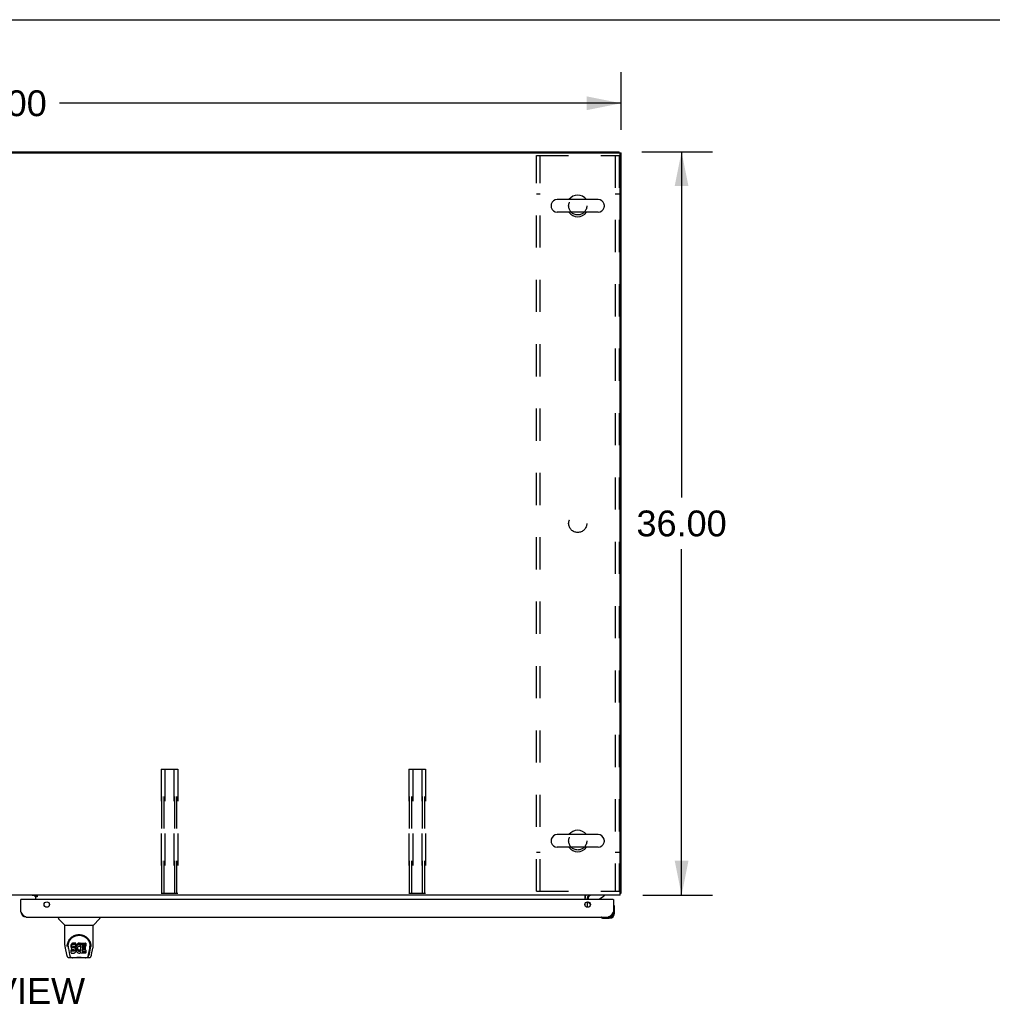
# Model space of a CAD drawing. Header units: inches. Extents: x 0 to 283, y 0 to 183.
# Tile 14 of 18: x 93 to 140, y 136 to 183. Entities that reach past the tile are written whole.
import ezdxf

# ---------------------------------------------------------------- set-up
doc = ezdxf.new("R2010")
doc.units = ezdxf.units.IN
doc.header["$LTSCALE"] = 15.583333
doc.header["$MEASUREMENT"] = 0
doc.linetypes.add('HIDDEN', pattern=[0.2, 0.1, -0.1])
doc.layers.get('0').update_dxf_attribs({"linetype": 'CONTINUOUS'})
for name, color, linetype in [('02___PRT_ALL_AXES', 7, 'CONTINUOUS'), ('DEFAULT_2', 8, 'HIDDEN'), ('DIMENSIONS', 7, 'CONTINUOUS')]:
    doc.layers.add(name, color=color, linetype=linetype)
doc.styles.get("Standard").update_dxf_attribs({"font": 'arial.ttf'})
doc.dimstyles.new('DIMSTYLE_1', dxfattribs={"dimtxt": 1.25, "dimasz": 1.666667, "dimexe": 0.09, "dimexo": 0.07, "dimgap": 0.0375, "dimtad": 0, "dimtih": 1, "dimtoh": 1, "dimzin": 4, "dimdsep": 46, "dimtxsty": 'Standard', "dimblk": '_FILLED', "dimblk1": '_FILLED', "dimblk2": '_FILLED', "dimcen": 0.09, "dimazin": 1, "dimtfac": 1, "dimtofl": 0, "dimtmove": 0, "dimatfit": 3, "dimldrblk": '_FILLED', "dimfxl": 0, "dimtolj": 1, "dimtzin": 4, "dimarcsym": 0})

# ---------------------------------------------------------------- blocks, each defined once
blk = doc.blocks.new('_FILLED')
at = {"color": 0, "linetype": 'ByBlock'}
blk.add_solid([(0, 0), (-1, 0.2), (-1, -0.2)], dxfattribs=at)
blk = doc.blocks.new('*D1')
at = {"layer": 'DIMENSIONS', "color": 2, "linetype": 'Continuous'}
for p, q in [((62.263, 177.88), (62.263, 180.787)), ((122.263, 177.994), (122.263, 180.787)), ((62.263, 179.287), (89.454, 179.287)), ((122.263, 179.287), (95.072, 179.287))]:
    blk.add_line(p, q, dxfattribs=at)
at = {"layer": 'DIMENSIONS', "color": 2, "linetype": 'Continuous', "xscale": 1.6666666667, "yscale": 1.6666666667, "zscale": 1.6666666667, "rotation": 180}
blk.add_blockref('_FILLED', (62.263, 179.287), dxfattribs=at)
at = {"layer": 'DIMENSIONS', "color": 2, "linetype": 'Continuous', "xscale": 1.6666666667, "yscale": 1.6666666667, "zscale": 1.6666666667}
blk.add_blockref('_FILLED', (122.263, 179.287), dxfattribs=at)
at = {"layer": 'DIMENSIONS', "color": 2, "linetype": 'Continuous', "insert": (92.263, 179.912), "char_height": 1.25, "width": 4.36803, "attachment_point": 2, "line_spacing_factor": 0.9}
blk.add_mtext('60.00', dxfattribs=at)
blk = doc.blocks.new('*D10')
at = {"layer": 'DIMENSIONS', "color": 2, "linetype": 'Continuous'}
for p, q in [((123.263, 176.942), (126.689, 176.942)), ((125.189, 176.942), (125.189, 160.192)), ((125.189, 140.942), (125.189, 157.692)), ((123.317, 140.942), (126.689, 140.942))]:
    blk.add_line(p, q, dxfattribs=at)
at = {"layer": 'DIMENSIONS', "color": 2, "linetype": 'Continuous', "xscale": 1.6666666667, "yscale": 1.6666666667, "zscale": 1.6666666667}
for p, rotation in [((125.189, 176.942), 90), ((125.189, 140.942), 270)]:
    blk.add_blockref('_FILLED', p, dxfattribs=dict(at, rotation=rotation))
at = {"layer": 'DIMENSIONS', "color": 2, "linetype": 'Continuous', "insert": (125.189, 159.567), "char_height": 1.25, "width": 4.36803, "attachment_point": 2, "line_spacing_factor": 0.9}
blk.add_mtext('36.00', dxfattribs=at)

msp = doc.modelspace()

# ---------------------------------------------------------------- linework, layer by layer
at = {"color": 7, "linetype": 'Continuous'}
for p, q in [((0, 183.333), (283.333, 183.333)), ((62.367, 176.942), (122.159, 176.942)), ((122.159, 176.889), (122.159, 176.942)), ((122.159, 176.89), (122.263, 176.89)), ((121.146, 174.623), (119.171, 174.623)), ((118.871, 174.361), (118.871, 174.273)), ((121.446, 174.361), (121.446, 174.273)), ((121.146, 174.011), (119.171, 174.011)), ((118.871, 143.611), (118.871, 143.523)), ((121.146, 143.873), (119.171, 143.873)), ((121.446, 143.611), (121.446, 143.523)), ((121.146, 143.261), (119.171, 143.261)), ((93.22, 140.738), (93.2, 140.738)), ((93.837, 140.931), (93.908, 140.861)), ((93.977, 140.907), (93.909, 140.907)), ((93.909, 140.862), (93.909, 140.907)), ((120.659, 140.738), (120.659, 140.785)), ((121.207, 140.765), (121.446, 140.903)), ((121.446, 140.942), (121.446, 140.903)), ((121.868, 140.738), (121.888, 140.738)), ((122.211, 141.046), (122.263, 141.046)), ((120.769, 140.511), (120.688, 140.592)), ((121.903, 140.472), (121.901, 140.479)), ((121.948, 140.343), (121.945, 140.381)), ((121.948, 140.087), (121.948, 140.343)), ((95.009, 139.884), (95.009, 139.822)), ((95.318, 139.496), (95.02, 139.794)), ((96.707, 139.496), (97.005, 139.794)), ((97.017, 139.884), (97.017, 139.822)), ((121.293, 139.871), (121.299, 139.869)), ((121.39, 139.827), (121.428, 139.824)), ((121.428, 139.824), (121.685, 139.824)), ((121.641, 139.884), (121.685, 139.884)), ((95.324, 139.49), (96.702, 139.49)), ((95.324, 138.518), (95.324, 139.49)), ((96.702, 138.519), (96.702, 139.49)), ((95.339, 138.375), (95.404, 138.07)), ((95.449, 138.55), (95.448, 138.486)), ((95.486, 138.477), (95.486, 138.453)), ((95.495, 138.355), (95.552, 138.063)), ((95.628, 138.522), (95.627, 138.498)), ((95.627, 138.431), (95.627, 138.498)), ((95.628, 138.455), (95.627, 138.431)), ((95.627, 138.431), (95.627, 138.408)), ((95.627, 138.408), (95.631, 138.384)), ((95.633, 138.545), (95.628, 138.522)), ((95.628, 138.455), (95.628, 138.522)), ((95.633, 138.478), (95.628, 138.455)), ((95.629, 138.146), (95.629, 138.287)), ((95.631, 138.384), (95.64, 138.362)), ((95.643, 138.568), (95.633, 138.545)), ((95.633, 138.478), (95.633, 138.545)), ((95.643, 138.501), (95.633, 138.478)), ((95.693, 138.292), (95.634, 138.292)), ((95.634, 138.225), (95.634, 138.292)), ((95.64, 138.362), (95.652, 138.342)), ((95.656, 138.587), (95.643, 138.568)), ((95.643, 138.501), (95.643, 138.568)), ((95.656, 138.521), (95.643, 138.501)), ((95.652, 138.342), (95.669, 138.324)), ((95.665, 138.595), (95.656, 138.587)), ((95.656, 138.521), (95.656, 138.587)), ((95.665, 138.529), (95.656, 138.521)), ((95.675, 138.602), (95.665, 138.595)), ((95.665, 138.529), (95.665, 138.595)), ((95.675, 138.535), (95.665, 138.529)), ((95.669, 138.324), (95.689, 138.311)), ((95.696, 138.612), (95.675, 138.602)), ((95.675, 138.535), (95.675, 138.602)), ((95.696, 138.545), (95.675, 138.535)), ((95.689, 138.311), (95.7, 138.307)), ((95.754, 138.293), (95.693, 138.292)), ((95.693, 138.226), (95.693, 138.292)), ((95.72, 138.619), (95.696, 138.612)), ((95.696, 138.545), (95.696, 138.612)), ((95.72, 138.552), (95.696, 138.545)), ((95.698, 138.435), (95.7, 138.45)), ((95.698, 138.412), (95.698, 138.435)), ((95.698, 138.42), (95.698, 138.435)), ((95.698, 138.412), (95.698, 138.42)), ((95.701, 138.405), (95.698, 138.412)), ((95.7, 138.45), (95.703, 138.456)), ((95.7, 138.307), (95.711, 138.305)), ((95.701, 138.405), (95.701, 138.45)), ((95.705, 138.399), (95.701, 138.405)), ((95.703, 138.456), (95.709, 138.461)), ((95.705, 138.399), (95.705, 138.458)), ((95.711, 138.395), (95.705, 138.399)), ((95.709, 138.461), (95.724, 138.466)), ((95.711, 138.461), (95.711, 138.462)), ((95.726, 138.457), (95.711, 138.461)), ((95.711, 138.395), (95.711, 138.461)), ((95.726, 138.391), (95.711, 138.395)), ((95.711, 138.305), (95.759, 138.305)), ((95.859, 138.619), (95.72, 138.619)), ((95.72, 138.552), (95.72, 138.619)), ((95.859, 138.552), (95.72, 138.552)), ((95.724, 138.466), (95.738, 138.467)), ((95.75, 138.458), (95.726, 138.457)), ((95.726, 138.391), (95.726, 138.457)), ((95.75, 138.391), (95.726, 138.391)), ((95.738, 138.467), (95.851, 138.467)), ((95.774, 138.457), (95.75, 138.458)), ((95.75, 138.391), (95.75, 138.458)), ((95.774, 138.39), (95.75, 138.391)), ((95.769, 138.294), (95.754, 138.293)), ((95.754, 138.226), (95.754, 138.293)), ((95.759, 138.305), (95.766, 138.304)), ((95.766, 138.304), (95.773, 138.301)), ((95.775, 138.297), (95.769, 138.294)), ((95.769, 138.227), (95.769, 138.294)), ((95.773, 138.301), (95.779, 138.297)), ((95.797, 138.452), (95.774, 138.457)), ((95.774, 138.39), (95.774, 138.457)), ((95.797, 138.385), (95.774, 138.39)), ((95.777, 138.299), (95.775, 138.297)), ((95.775, 138.23), (95.775, 138.297)), ((95.779, 138.297), (95.784, 138.291)), ((95.781, 138.236), (95.781, 138.295)), ((95.784, 138.291), (95.791, 138.277)), ((95.79, 138.248), (95.79, 138.279)), ((95.791, 138.277), (95.793, 138.262)), ((95.793, 138.255), (95.793, 138.267)), ((95.793, 138.262), (95.793, 138.255)), ((95.808, 138.447), (95.797, 138.452)), ((95.797, 138.385), (95.797, 138.452)), ((95.808, 138.38), (95.797, 138.385)), ((95.818, 138.44), (95.808, 138.447)), ((95.808, 138.38), (95.808, 138.447)), ((95.818, 138.373), (95.808, 138.38)), ((95.835, 138.423), (95.818, 138.44)), ((95.818, 138.373), (95.818, 138.44)), ((95.835, 138.356), (95.818, 138.373)), ((95.848, 138.403), (95.835, 138.423)), ((95.835, 138.356), (95.835, 138.423)), ((95.848, 138.336), (95.835, 138.356)), ((95.858, 138.381), (95.848, 138.403)), ((95.848, 138.336), (95.848, 138.403)), ((95.858, 138.314), (95.848, 138.336)), ((95.851, 138.467), (95.857, 138.467)), ((95.857, 138.467), (95.859, 138.473)), ((95.859, 138.377), (95.858, 138.381)), ((95.858, 138.314), (95.858, 138.381)), ((95.864, 138.291), (95.858, 138.314)), ((95.861, 138.576), (95.859, 138.619)), ((95.859, 138.552), (95.859, 138.619)), ((95.861, 138.509), (95.859, 138.552)), ((95.859, 138.473), (95.86, 138.486)), ((95.863, 138.455), (95.859, 138.411)), ((95.859, 138.344), (95.859, 138.411)), ((95.863, 138.388), (95.859, 138.344)), ((95.859, 138.344), (95.86, 138.322)), ((95.86, 138.486), (95.861, 138.509)), ((95.86, 138.322), (95.863, 138.3)), ((95.861, 138.509), (95.861, 138.576)), ((95.867, 138.477), (95.863, 138.455)), ((95.863, 138.388), (95.863, 138.455)), ((95.867, 138.41), (95.863, 138.388)), ((95.863, 138.3), (95.867, 138.278)), ((95.866, 138.267), (95.864, 138.291)), ((95.865, 138.243), (95.866, 138.267)), ((95.866, 138.267), (95.866, 138.282)), ((95.874, 138.498), (95.867, 138.477)), ((95.867, 138.41), (95.867, 138.477)), ((95.874, 138.432), (95.867, 138.41)), ((95.867, 138.278), (95.874, 138.257)), ((95.882, 138.519), (95.874, 138.498)), ((95.874, 138.432), (95.874, 138.498)), ((95.882, 138.452), (95.874, 138.432)), ((95.893, 138.539), (95.882, 138.519)), ((95.882, 138.452), (95.882, 138.519)), ((95.893, 138.472), (95.882, 138.452)), ((95.906, 138.557), (95.893, 138.539)), ((95.893, 138.472), (95.893, 138.539)), ((95.906, 138.49), (95.893, 138.472)), ((95.92, 138.573), (95.906, 138.557)), ((95.906, 138.49), (95.906, 138.557)), ((95.92, 138.507), (95.906, 138.49)), ((95.937, 138.589), (95.92, 138.573)), ((95.92, 138.507), (95.92, 138.573)), ((95.937, 138.522), (95.92, 138.507)), ((95.929, 138.36), (95.928, 138.333)), ((95.928, 138.333), (95.929, 138.319)), ((95.932, 138.386), (95.929, 138.36)), ((95.929, 138.319), (95.929, 138.36)), ((95.929, 138.319), (95.932, 138.307)), ((95.931, 138.379), (95.932, 138.373)), ((95.936, 138.399), (95.932, 138.386)), ((95.932, 138.373), (95.943, 138.349)), ((95.932, 138.307), (95.932, 138.373)), ((95.932, 138.307), (95.943, 138.282)), ((95.942, 138.411), (95.936, 138.399)), ((95.955, 138.602), (95.937, 138.589)), ((95.937, 138.522), (95.937, 138.589)), ((95.955, 138.535), (95.937, 138.522)), ((95.956, 138.434), (95.942, 138.411)), ((95.943, 138.349), (95.956, 138.325)), ((95.943, 138.282), (95.943, 138.349)), ((95.943, 138.282), (95.956, 138.259)), ((95.975, 138.611), (95.955, 138.602)), ((95.955, 138.535), (95.955, 138.602)), ((95.975, 138.544), (95.955, 138.535)), ((95.964, 138.444), (95.956, 138.434)), ((95.956, 138.325), (95.965, 138.315)), ((95.956, 138.259), (95.956, 138.325)), ((95.975, 138.452), (95.964, 138.444)), ((95.965, 138.315), (95.975, 138.307)), ((95.965, 138.249), (95.965, 138.315)), ((95.997, 138.615), (95.975, 138.611)), ((95.975, 138.544), (95.975, 138.611)), ((95.997, 138.549), (95.975, 138.544)), ((96, 138.462), (95.975, 138.452)), ((95.975, 138.307), (95.986, 138.299)), ((95.975, 138.24), (95.975, 138.307)), ((95.986, 138.299), (95.998, 138.294)), ((95.986, 138.232), (95.986, 138.299)), ((96.019, 138.618), (95.997, 138.615)), ((95.997, 138.549), (95.997, 138.615)), ((96.019, 138.551), (95.997, 138.549)), ((95.998, 138.294), (96.012, 138.292)), ((95.998, 138.227), (95.998, 138.294)), ((96.013, 138.466), (96, 138.462)), ((96.012, 138.292), (96.025, 138.291)), ((96.012, 138.225), (96.012, 138.292)), ((96.026, 138.465), (96.013, 138.466)), ((96.019, 138.618), (96.042, 138.617)), ((96.019, 138.551), (96.019, 138.618)), ((96.042, 138.55), (96.019, 138.551)), ((96.025, 138.291), (96.038, 138.293)), ((96.025, 138.225), (96.025, 138.291)), ((96.039, 138.462), (96.026, 138.465)), ((96.038, 138.293), (96.051, 138.297)), ((96.038, 138.227), (96.038, 138.293)), ((96.051, 138.457), (96.039, 138.462)), ((96.053, 138.616), (96.042, 138.617)), ((96.042, 138.55), (96.042, 138.617)), ((96.053, 138.549), (96.042, 138.55)), ((96.051, 138.297), (96.063, 138.303)), ((96.051, 138.231), (96.051, 138.297)), ((96.064, 138.612), (96.053, 138.616)), ((96.053, 138.549), (96.053, 138.616)), ((96.064, 138.545), (96.053, 138.549)), ((96.084, 138.528), (96.057, 138.46)), ((96.063, 138.303), (96.074, 138.31)), ((96.063, 138.236), (96.063, 138.303)), ((96.082, 138.6), (96.064, 138.612)), ((96.064, 138.545), (96.064, 138.612)), ((96.082, 138.533), (96.064, 138.545)), ((96.074, 138.31), (96.074, 138.244)), ((96.081, 138.309), (96.092, 138.292)), ((96.082, 138.6), (96.082, 138.533)), ((96.084, 138.597), (96.084, 138.53)), ((96.092, 138.617), (96.329, 138.617)), ((96.092, 138.225), (96.092, 138.617)), ((96.092, 138.55), (96.329, 138.55)), ((96.162, 138.462), (96.162, 138.395)), ((96.164, 138.304), (96.164, 138.226)), ((96.329, 138.467), (96.167, 138.467)), ((96.167, 138.457), (96.298, 138.457)), ((96.167, 138.39), (96.298, 138.39)), ((96.298, 138.308), (96.168, 138.308)), ((96.168, 138.289), (96.33, 138.289)), ((96.303, 138.453), (96.303, 138.313)), ((96.334, 138.613), (96.334, 138.471)), ((96.334, 138.284), (96.334, 138.145)), ((96.473, 138.063), (96.53, 138.352)), ((96.514, 138.098), (96.567, 138.368)), ((96.53, 138.353), (96.531, 138.356)), ((96.576, 138.549), (96.577, 138.486)), ((96.583, 138.463), (96.583, 138.464)), ((96.621, 138.07), (96.686, 138.375)), ((95.528, 137.916), (95.729, 137.916)), ((95.57, 137.994), (95.562, 137.994)), ((95.568, 137.999), (95.572, 137.989)), ((95.572, 137.988), (95.572, 137.989)), ((95.614, 137.916), (95.608, 137.916)), ((95.614, 137.916), (95.613, 137.916)), ((95.693, 138.226), (95.633, 138.225)), ((95.634, 138.141), (95.778, 138.141)), ((95.754, 138.226), (95.693, 138.226)), ((96.306, 137.904), (95.719, 137.904)), ((95.769, 138.227), (95.754, 138.226)), ((95.775, 138.23), (95.769, 138.227)), ((95.781, 138.236), (95.775, 138.23)), ((95.778, 138.141), (95.79, 138.142)), ((95.79, 138.248), (95.781, 138.236)), ((95.793, 138.255), (95.79, 138.248)), ((95.79, 138.142), (95.801, 138.146)), ((95.801, 138.146), (95.821, 138.16)), ((95.821, 138.16), (95.838, 138.177)), ((95.838, 138.177), (95.845, 138.187)), ((95.845, 138.187), (95.85, 138.198)), ((95.85, 138.198), (95.859, 138.22)), ((95.859, 138.22), (95.865, 138.243)), ((95.874, 138.257), (95.896, 138.217)), ((95.896, 138.217), (95.908, 138.199)), ((95.908, 138.199), (95.923, 138.182)), ((95.923, 138.182), (95.939, 138.167)), ((95.939, 138.167), (95.957, 138.154)), ((95.956, 138.259), (95.965, 138.249)), ((95.957, 138.154), (95.967, 138.148)), ((95.965, 138.249), (95.975, 138.24)), ((95.967, 138.148), (95.977, 138.145)), ((95.975, 138.24), (95.986, 138.232)), ((95.977, 138.145), (95.999, 138.139)), ((95.986, 138.232), (95.998, 138.227)), ((95.998, 138.227), (96.012, 138.225)), ((95.999, 138.139), (96.021, 138.137)), ((96.012, 138.225), (96.025, 138.225)), ((96.021, 138.137), (96.043, 138.14)), ((96.025, 138.225), (96.038, 138.227)), ((96.038, 138.227), (96.051, 138.231)), ((96.043, 138.14), (96.065, 138.146)), ((96.051, 138.231), (96.063, 138.236)), ((96.063, 138.236), (96.074, 138.244)), ((96.065, 138.146), (96.084, 138.158)), ((96.081, 138.243), (96.092, 138.225)), ((96.094, 138.158), (96.084, 138.158)), ((96.084, 138.158), (96.084, 138.158)), ((96.094, 138.145), (96.094, 138.158)), ((96.33, 138.141), (96.099, 138.141)), ((96.168, 138.222), (96.33, 138.222)), ((96.296, 137.916), (96.497, 137.916)), ((96.412, 137.916), (96.411, 137.916)), ((96.453, 137.988), (96.454, 137.989)), ((96.454, 137.989), (96.457, 137.999)), ((96.463, 137.994), (96.456, 137.994))]:
    msp.add_line(p, q, dxfattribs=at)
at = {"color": 3, "linetype": 'Continuous'}
for p, q in [((62.377, 176.89), (122.148, 176.89)), ((122.263, 141.046), (122.263, 176.89)), ((122.211, 140.942), (122.211, 176.828)), ((122.211, 140.942), (62.315, 140.942)), ((93.2, 140.131), (93.2, 140.738)), ((121.868, 140.738), (93.22, 140.738)), ((93.909, 140.931), (93.737, 140.931)), ((93.909, 140.912), (93.909, 140.942)), ((93.909, 140.912), (93.977, 140.912)), ((93.977, 140.862), (93.909, 140.862)), ((93.909, 140.862), (93.909, 140.738)), ((93.977, 140.912), (93.977, 140.862)), ((120.513, 140.738), (120.513, 140.942)), ((120.617, 140.8), (120.617, 140.738)), ((121.888, 140.738), (121.888, 140.131)), ((120.513, 140.443), (120.513, 140.533)), ((120.617, 140.619), (120.617, 140.357)), ((93.447, 139.884), (121.641, 139.884))]:
    msp.add_line(p, q, dxfattribs=at)
for points in [[(122.211, 141.026), (122.211, 141.026), (122.215, 141.027), (122.219, 141.028), (122.223, 141.029), (122.227, 141.03)], [(122.227, 141.03), (122.235, 141.032), (122.239, 141.033), (122.242, 141.033), (122.245, 141.034), (122.248, 141.035), (122.251, 141.036), (122.253, 141.037), (122.256, 141.038), (122.258, 141.039), (122.259, 141.04), (122.26, 141.041), (122.261, 141.042), (122.262, 141.043), (122.262, 141.045), (122.263, 141.046)], [(93.447, 139.884), (93.436, 139.885), (93.426, 139.886), (93.416, 139.889), (93.406, 139.892), (93.395, 139.897), (93.385, 139.903), (93.375, 139.909), (93.364, 139.917), (93.354, 139.926), (93.344, 139.935), (93.334, 139.945), (93.323, 139.956), (93.313, 139.968), (93.303, 139.98), (93.293, 139.994), (93.282, 140.007), (93.272, 140.022), (93.262, 140.036), (93.251, 140.051), (93.241, 140.067), (93.231, 140.082), (93.221, 140.098), (93.21, 140.114), (93.2, 140.131)], [(121.888, 140.131), (121.877, 140.114), (121.867, 140.098), (121.857, 140.082), (121.847, 140.067), (121.836, 140.051), (121.826, 140.036), (121.816, 140.022), (121.805, 140.007), (121.795, 139.994), (121.785, 139.98), (121.775, 139.968), (121.764, 139.956), (121.754, 139.945), (121.744, 139.935), (121.734, 139.926), (121.723, 139.917), (121.713, 139.909), (121.703, 139.903), (121.692, 139.897), (121.682, 139.892), (121.672, 139.889), (121.662, 139.886), (121.651, 139.885), (121.641, 139.884)]]:
    msp.add_lwpolyline(points, dxfattribs=at)
at = {"color": 7, "linetype": 'Continuous'}
for points in [[(95.442, 138.476), (95.444, 138.519), (95.452, 138.571), (95.464, 138.62), (95.479, 138.666), (95.497, 138.709), (95.519, 138.75), (95.543, 138.788), (95.57, 138.824), (95.6, 138.858), (95.632, 138.889), (95.666, 138.917), (95.703, 138.943), (95.742, 138.966), (95.783, 138.986), (95.826, 139.003), (95.871, 139.016), (95.917, 139.026), (95.963, 139.032), (96.011, 139.034), (96.058, 139.032), (96.105, 139.027), (96.151, 139.017), (96.196, 139.004), (96.239, 138.988), (96.28, 138.968), (96.319, 138.945), (96.356, 138.92), (96.39, 138.892), (96.422, 138.861), (96.452, 138.827), (96.48, 138.792), (96.504, 138.754), (96.526, 138.713), (96.545, 138.67), (96.56, 138.624), (96.572, 138.576), (96.58, 138.524), (96.583, 138.476)], [(95.486, 138.477), (95.486, 138.497), (95.488, 138.521), (95.49, 138.545), (95.494, 138.569), (95.499, 138.592), (95.504, 138.615), (95.511, 138.638), (95.519, 138.66), (95.527, 138.682), (95.537, 138.703), (95.547, 138.723), (95.558, 138.743), (95.569, 138.762), (95.582, 138.78), (95.594, 138.797), (95.608, 138.814), (95.621, 138.829), (95.635, 138.844), (95.65, 138.858), (95.664, 138.872), (95.679, 138.885), (95.695, 138.897), (95.71, 138.908), (95.726, 138.918), (95.741, 138.928), (95.757, 138.937), (95.773, 138.946)], [(95.773, 138.946), (95.789, 138.954), (95.805, 138.961), (95.821, 138.967), (95.837, 138.973), (95.853, 138.979), (95.868, 138.983), (95.884, 138.988), (95.9, 138.991), (95.916, 138.995), (95.932, 138.997), (95.948, 139), (95.964, 139.001), (95.98, 139.003), (95.996, 139.003), (96.012, 139.004), (96.028, 139.003), (96.044, 139.003), (96.06, 139.001), (96.076, 139), (96.092, 138.998), (96.108, 138.995), (96.124, 138.992), (96.139, 138.988), (96.155, 138.984), (96.171, 138.979), (96.187, 138.974), (96.203, 138.968), (96.22, 138.961), (96.236, 138.954)], [(96.236, 138.954), (96.251, 138.946), (96.267, 138.938), (96.283, 138.929), (96.299, 138.919), (96.314, 138.909), (96.33, 138.897), (96.345, 138.885), (96.36, 138.873), (96.375, 138.859), (96.389, 138.845), (96.403, 138.83), (96.417, 138.814), (96.431, 138.797), (96.443, 138.78), (96.456, 138.762), (96.467, 138.743), (96.478, 138.723), (96.488, 138.703), (96.498, 138.682), (96.506, 138.661), (96.514, 138.639), (96.521, 138.616), (96.527, 138.593), (96.531, 138.569), (96.535, 138.545), (96.538, 138.521), (96.539, 138.497), (96.54, 138.477)], [(95.324, 138.518), (95.324, 138.492), (95.327, 138.449), (95.333, 138.407), (95.339, 138.375)], [(95.442, 138.463), (95.442, 138.468), (95.442, 138.476)], [(95.486, 138.453), (95.486, 138.437), (95.488, 138.409), (95.491, 138.381), (95.495, 138.355)], [(95.633, 138.292), (95.633, 138.292), (95.633, 138.292), (95.632, 138.292), (95.632, 138.291), (95.631, 138.291), (95.631, 138.291), (95.631, 138.291), (95.63, 138.29), (95.63, 138.29), (95.63, 138.29), (95.629, 138.289), (95.629, 138.289), (95.629, 138.288), (95.629, 138.287)], [(96.531, 138.356), (96.531, 138.359), (96.532, 138.362), (96.532, 138.365), (96.533, 138.368), (96.533, 138.372), (96.534, 138.375), (96.534, 138.378), (96.535, 138.382), (96.535, 138.385), (96.536, 138.389), (96.536, 138.393), (96.536, 138.397), (96.537, 138.401), (96.537, 138.405), (96.538, 138.409), (96.538, 138.413), (96.538, 138.417), (96.539, 138.422), (96.539, 138.427), (96.539, 138.431), (96.539, 138.436), (96.539, 138.441), (96.54, 138.446), (96.54, 138.451), (96.54, 138.477)], [(96.583, 138.476), (96.583, 138.469), (96.583, 138.464)], [(96.686, 138.375), (96.692, 138.407), (96.698, 138.449), (96.701, 138.491), (96.702, 138.519)], [(95.404, 138.07), (95.407, 138.055), (95.413, 138.034), (95.419, 138.016), (95.425, 137.999), (95.432, 137.984), (95.439, 137.971), (95.447, 137.959), (95.457, 137.948), (95.467, 137.938), (95.48, 137.929), (95.494, 137.922), (95.509, 137.918), (95.524, 137.916), (95.528, 137.916)], [(95.552, 138.063), (95.555, 138.051), (95.558, 138.037), (95.561, 138.024), (95.564, 138.011), (95.568, 137.999)], [(95.572, 137.988), (95.577, 137.976), (95.583, 137.963), (95.59, 137.952), (95.596, 137.943), (95.604, 137.935), (95.612, 137.928), (95.621, 137.922), (95.631, 137.918), (95.641, 137.916), (95.648, 137.916)], [(95.633, 138.225), (95.633, 138.225), (95.633, 138.225), (95.632, 138.225), (95.632, 138.225), (95.631, 138.224), (95.631, 138.224), (95.631, 138.224), (95.63, 138.224), (95.63, 138.223), (95.63, 138.223), (95.629, 138.222), (95.629, 138.222), (95.629, 138.221), (95.629, 138.221)], [(95.729, 137.916), (95.75, 137.916), (95.772, 137.918), (95.795, 137.92), (95.82, 137.922), (95.846, 137.925), (95.872, 137.928), (95.9, 137.931), (95.928, 137.933), (95.957, 137.935), (95.986, 137.936), (96.015, 137.936), (96.044, 137.936), (96.073, 137.935), (96.102, 137.933), (96.13, 137.931), (96.157, 137.928), (96.183, 137.925), (96.208, 137.922), (96.232, 137.92), (96.255, 137.917), (96.276, 137.916), (96.296, 137.916)], [(95.729, 137.916), (95.751, 137.916), (95.778, 137.918), (95.805, 137.92), (95.862, 137.926)], [(95.862, 137.926), (95.892, 137.929), (95.921, 137.931), (95.951, 137.933), (95.982, 137.934), (96.012, 137.934), (96.043, 137.934), (96.073, 137.933), (96.103, 137.931), (96.133, 137.929), (96.162, 137.926), (96.22, 137.92)], [(96.22, 137.92), (96.247, 137.918), (96.274, 137.916), (96.296, 137.916)], [(96.377, 137.916), (96.385, 137.916), (96.395, 137.918), (96.404, 137.922), (96.413, 137.928), (96.421, 137.935), (96.429, 137.943), (96.435, 137.952), (96.442, 137.963), (96.448, 137.976), (96.453, 137.988)], [(96.457, 137.999), (96.461, 138.011), (96.464, 138.024), (96.468, 138.037), (96.471, 138.051), (96.473, 138.063)], [(96.497, 137.916), (96.512, 137.917), (96.525, 137.92), (96.538, 137.925), (96.55, 137.932), (96.56, 137.939), (96.569, 137.948), (96.578, 137.958), (96.585, 137.969), (96.592, 137.98), (96.598, 137.993), (96.603, 138.007), (96.609, 138.022), (96.614, 138.039), (96.619, 138.058), (96.621, 138.07)]]:
    msp.add_lwpolyline(points, dxfattribs=at)
at = {"color": 3, "linetype": 'Continuous'}
for centre in [(94.45, 140.488), (120.638, 140.488)]:
    msp.add_circle(centre, 0.133, dxfattribs=at)
for centre, radius, start, end in [((122.148, 176.828), 0.0625, 0, 90), ((93.22, 140.718), 0.02, 90, 180), ((93.859, 140.892), 0.05, 2.6499, 51.2791), ((120.759, 140.8), 0.142, 90, 180), ((121.868, 140.718), 0.02, 0, 90), ((93.447, 140.131), 0.246, 180, 270), ((121.641, 140.131), 0.246, 270, 360)]:
    msp.add_arc(centre, radius, start, end, dxfattribs=at)
at = {"color": 7, "linetype": 'Continuous'}
for centre, radius, start, end in [((119.171, 174.317), 0.306, 90, 164.3697), ((120.159, 174.317), 0.523, 35.8102, 144.1898), ((121.146, 174.317), 0.306, 15.6303, 90), ((119.015, 174.361), 0.144, 164.3697, 180), ((119.015, 174.273), 0.144, 180, 195.6303), ((119.171, 174.317), 0.306, 195.6303, 270), ((121.146, 174.317), 0.306, 270, 344.3697), ((121.302, 174.361), 0.144, 0, 15.6303), ((121.302, 174.273), 0.144, 344.3697, 360), ((120.159, 174.317), 0.523, 215.8091, 324.1909), ((120.159, 143.567), 0.523, 35.8102, 144.1898), ((119.015, 143.611), 0.144, 164.3697, 180), ((119.015, 143.523), 0.144, 180, 195.6303), ((119.171, 143.567), 0.306, 90, 164.3697), ((121.146, 143.567), 0.306, 15.6303, 90), ((121.302, 143.611), 0.144, 0, 15.6303), ((121.302, 143.523), 0.144, 344.3697, 360), ((119.171, 143.567), 0.306, 195.6303, 270), ((120.159, 143.567), 0.523, 215.8091, 324.1909), ((121.146, 143.567), 0.306, 270, 344.3697), ((120.759, 140.8), 0.246, 144.6687, 180), ((120.816, 140.785), 0.157, 90, 180), ((121.258, 140.679), 0.1, 120.092, 143.4532), ((120.759, 140.662), 0.1, 207.0268, 225), ((121.903, 140.464), 0.015, 96.3796, 180), ((121.899, 140.464), 0.015, 30.8899, 83.6204), ((121.698, 140.343), 0.25, 0, 30.8899), ((95.048, 139.822), 0.0394, 180, 225), ((96.977, 139.822), 0.0394, 315, 360), ((121.308, 139.869), 0.015, 90, 173.6204), ((121.308, 139.872), 0.015, 186.3796, 239.1101), ((121.428, 140.074), 0.25, 239.1101, 270), ((121.685, 140.087), 0.263, 270, 360), ((121.685, 140.087), 0.203, 270, 360), ((95.332, 139.51), 0.0197, 225, 270), ((96.693, 139.51), 0.0197, 270, 315), ((95.719, 137.923), 0.0197, 203.607, 270), ((96.306, 137.923), 0.0197, 270, 336.393)]:
    msp.add_arc(centre, radius, start, end, dxfattribs=at)
for centre, major_axis, ratio, start_param, end_param in [((96.013, 138.477), (0, 0.565), 0.999848, 1.129542, 1.553352), ((96.053, 138.462), (0, 0.00448), 1, -3.557718, -1.937287), ((96.077, 138.307), (0, 0.00448), 1, 0, 0.651783), ((96.077, 138.307), (0.00448, 0), 1, 0.594971, 1.570796), ((96.079, 138.597), (0, 0.00448), 1, -1.566905, -0.665444), ((96.079, 138.53), (0.00448, 0), 1, 0.003842, 0.905353), ((96.079, 138.53), (0, 0.00448), 1, -1.937287, -1.566955), ((96.167, 138.462), (0, 0.00448), 1, 0, 1.570796), ((96.167, 138.462), (0, 0.00448), 1, -4.712389, -3.141593), ((96.167, 138.395), (0, 0.00448), 1, -4.712389, -3.141593), ((96.168, 138.304), (0, 0.00448), 1, 0, 1.570796), ((96.168, 138.293), (0, 0.00448), 1, -4.712389, -3.141593), ((96.298, 138.453), (0, 0.00448), 1, -1.570796, 0), ((96.298, 138.386), (0, 0.00448), 1, -1.570796, 0), ((96.298, 138.313), (0, 0.00448), 1, -3.141593, -1.570796), ((96.329, 138.613), (0, 0.00448), 1, -1.570796, 0), ((96.329, 138.546), (0, 0.00448), 1, -1.570796, 0), ((96.329, 138.471), (0, 0.00448), 1, -3.141593, -1.570796), ((96.33, 138.284), (0, 0.00448), 1, -1.570796, 0), ((96.013, 138.477), (0, 0.565), 0.999848, 4.519536, 5.157611), ((95.634, 138.146), (0.00483, 0), 1, -3.141593, -1.570796), ((96.077, 138.24), (0, 0.00448), 1, -0.975826, 0.651783), ((96.099, 138.145), (0, 0.00448), 1, -4.712389, -3.141593), ((96.168, 138.226), (0, 0.00448), 1, -4.712389, -3.141593), ((96.33, 138.217), (0, 0.00448), 1, -1.570796, 0), ((96.33, 138.145), (0, 0.00448), 1, -3.141593, -1.570796), ((96.456, 138.349), (-0.007, 0.354), 0.213027, -3.145575, -2.360177)]:
    msp.add_ellipse(centre, major_axis=major_axis, ratio=ratio, start_param=start_param, end_param=end_param, dxfattribs=at)
at = {"layer": '02___PRT_ALL_AXES', "color": 3, "linetype": 'Continuous'}
msp.add_line((93.737, 140.931), (93.737, 140.942), dxfattribs=at)
at = {"layer": '02___PRT_ALL_AXES', "color": 8, "linetype": 'HIDDEN'}
for centre in [(120.159, 174.317), (120.159, 158.942), (120.159, 143.567)]:
    msp.add_circle(centre, 0.438, dxfattribs=at)
at = {"layer": '02___PRT_ALL_AXES', "color": 7, "linetype": 'Continuous'}
for start, end in [(350.8498, 351.3733), (355.1015, 355.7578)]:
    msp.add_arc((121.685, 140.087), 0.263, start, end, dxfattribs=at)
at = {"layer": 'DEFAULT_2', "color": 8, "linetype": 'HIDDEN'}
for p, q in [((118.159, 176.755), (122.159, 176.755)), ((118.159, 141.13), (118.159, 176.755)), ((118.346, 141.13), (118.346, 176.755)), ((121.972, 176.755), (121.972, 141.13)), ((122.159, 176.755), (122.159, 141.13)), ((118.346, 174.88), (118.159, 174.88)), ((122.159, 174.88), (121.972, 174.88)), ((99.981, 147.046), (100.794, 147.046)), ((99.981, 147.046), (99.981, 141.046)), ((100.021, 141.046), (100.021, 147.046)), ((100.129, 141.046), (100.129, 147.046)), ((100.169, 147.046), (100.169, 141.046)), ((100.606, 147.046), (100.606, 141.046)), ((100.646, 141.046), (100.646, 147.046)), ((100.754, 141.046), (100.754, 147.046)), ((100.794, 147.046), (100.794, 141.046)), ((111.981, 147.046), (112.794, 147.046)), ((111.981, 147.046), (111.981, 141.046)), ((112.021, 141.046), (112.021, 147.046)), ((112.129, 141.046), (112.129, 147.046)), ((112.169, 147.046), (112.169, 141.046)), ((112.606, 147.046), (112.606, 141.046)), ((112.646, 141.046), (112.646, 147.046)), ((112.754, 141.046), (112.754, 147.046)), ((112.794, 147.046), (112.794, 141.046)), ((118.346, 143.005), (118.159, 143.005)), ((122.159, 143.005), (121.972, 143.005)), ((118.159, 141.13), (122.159, 141.13)), ((99.981, 141.046), (100.794, 141.046)), ((111.981, 141.046), (112.794, 141.046))]:
    msp.add_line(p, q, dxfattribs=at)

# ---------------------------------------------------------------- texts
at = {"layer": 'DIMENSIONS', "color": 2, "linetype": 'Continuous', "insert": (92.036, 136.93), "char_height": 1.25, "width": 8.51766, "attachment_point": 2, "line_spacing_factor": 0.9}
msp.add_mtext('TOP VIEW', dxfattribs=at)

# ---------------------------------------------------------------- dimensions: what is measured, and where the dimension line sits
at = {"layer": 'DIMENSIONS', "color": 2, "linetype": 'Continuous'}
dim = msp.add_linear_dim(base=(122.263, 179.287), p1=(62.263, 180.857), p2=(122.263, 180.857), dimstyle='DIMSTYLE_1', dxfattribs=at)
dim.commit()
dim.dimension.update_dxf_attribs({"geometry": '*D1', "text_midpoint": (92.253, 179.28), "dimtype": 160})
dim = msp.add_linear_dim(base=(125.189, 176.942), p1=(123.247, 140.942), p2=(123.193, 176.942), angle=90, dimstyle='DIMSTYLE_1', dxfattribs=at)
dim.commit()
dim.dimension.update_dxf_attribs({"geometry": '*D10', "text_midpoint": (125.187, 158.935), "dimtype": 160})

doc.saveas('drawing.dxf')
